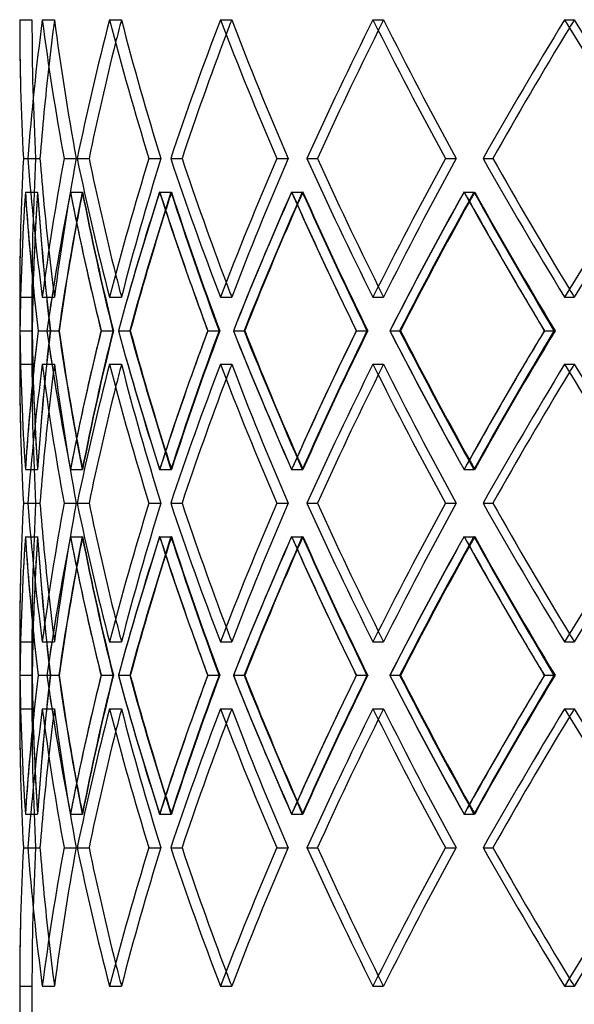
# Model space of a CAD drawing. Header units: millimetres. Extents: x -790 to 790, y -571 to 642.
# Tile 3 of 12: x -538 to -424, y -40 to 161. Entities that reach past the tile are written whole.
import ezdxf

# ---------------------------------------------------------------- set-up
doc = ezdxf.new("R2010")
doc.units = ezdxf.units.MM
doc.layers.add('HIDDEN', color=7, linetype='Continuous')
doc.layers.add('THICK', color=7, linetype='Continuous')

msp = doc.modelspace()

# ---------------------------------------------------------------- linework, layer by layer
at = {"layer": 'HIDDEN'}
for p, q in [((-537.5, 160.64), (-535, 160.64)), ((-532.9, 160.64), (-530.42, 160.64)), ((-532.9, 160.64), (-530.42, 160.64)), ((-519.19, 160.64), (-516.77, 160.64)), ((-519.19, 160.64), (-516.77, 160.64)), ((-496.59, 160.64), (-494.28, 160.64)), ((-496.59, 160.64), (-494.28, 160.64)), ((-465.49, 160.64), (-463.32, 160.64)), ((-465.49, 160.64), (-463.32, 160.64)), ((-426.43, 160.64), (-424.44, 160.64)), ((-426.43, 160.64), (-424.44, 160.64)), ((-536.76, 132.37), (-534.25, 132.37)), ((-536.76, 132.37), (-534.25, 132.37)), ((-535.85, 132.37), (-533.37, 132.37)), ((-528.47, 132.37), (-525.99, 132.37)), ((-528.47, 132.37), (-525.99, 132.37)), ((-525.79, 132.37), (-523.37, 132.37)), ((-511.15, 132.37), (-508.73, 132.37)), ((-511.15, 132.37), (-508.73, 132.37)), ((-506.72, 132.37), (-504.41, 132.37)), ((-485.08, 132.37), (-482.76, 132.37)), ((-485.08, 132.37), (-482.76, 132.37)), ((-478.98, 132.37), (-476.81, 132.37)), ((-450.71, 132.37), (-448.54, 132.37)), ((-450.71, 132.37), (-448.54, 132.37)), ((-443.05, 132.37), (-441.07, 132.37)), ((-536.35, 125.51), (-533.85, 125.51)), ((-536.35, 125.51), (-533.86, 125.51)), ((-527.18, 125.51), (-524.69, 125.51)), ((-527.17, 125.51), (-524.75, 125.51)), ((-508.98, 125.51), (-506.56, 125.51)), ((-508.97, 125.51), (-506.65, 125.51)), ((-482.08, 125.51), (-479.76, 125.51)), ((-482.06, 125.51), (-479.89, 125.51)), ((-446.93, 125.51), (-444.76, 125.51)), ((-446.9, 125.51), (-444.92, 125.51)), ((-537.5, 104.09), (-535, 104.09)), ((-535, 104.09), (-535, 90.38)), ((-532.9, 104.09), (-530.42, 104.09)), ((-532.9, 104.09), (-530.42, 104.09)), ((-519.19, 104.09), (-516.77, 104.09)), ((-519.19, 104.09), (-516.77, 104.09)), ((-496.59, 104.09), (-494.28, 104.09)), ((-496.59, 104.09), (-494.28, 104.09)), ((-465.49, 104.09), (-463.32, 104.09)), ((-465.49, 104.09), (-463.32, 104.09)), ((-426.43, 104.09), (-424.44, 104.09)), ((-426.43, 104.09), (-424.44, 104.09)), ((-537.46, 97.23), (-534.96, 97.23)), ((-533.75, 97.23), (-531.23, 97.23)), ((-533.75, 97.23), (-531.27, 97.23)), ((-531.97, 97.23), (-529.54, 97.23)), ((-520.9, 97.23), (-518.41, 97.23)), ((-520.9, 97.23), (-518.5, 97.23)), ((-517.38, 97.23), (-515.06, 97.23)), ((-499.15, 97.23), (-496.72, 97.23)), ((-499.15, 97.23), (-496.86, 97.23)), ((-493.94, 97.23), (-491.76, 97.23)), ((-468.85, 97.23), (-466.52, 97.23)), ((-468.85, 97.23), (-466.71, 97.23)), ((-462.05, 97.23), (-460.05, 97.23)), ((-430.53, 97.23), (-428.35, 97.23)), ((-430.53, 97.23), (-428.58, 97.23)), ((-537.5, 90.38), (-535, 90.38)), ((-532.9, 90.38), (-530.42, 90.38)), ((-532.9, 90.38), (-530.42, 90.38)), ((-519.19, 90.38), (-516.77, 90.38)), ((-519.19, 90.38), (-516.77, 90.38)), ((-496.59, 90.38), (-494.28, 90.38)), ((-496.59, 90.38), (-494.28, 90.38)), ((-465.49, 90.38), (-463.32, 90.38)), ((-465.49, 90.38), (-463.32, 90.38)), ((-426.43, 90.38), (-424.44, 90.38)), ((-426.43, 90.38), (-424.44, 90.38)), ((-536.35, 68.96), (-533.85, 68.96)), ((-536.35, 68.96), (-533.86, 68.96)), ((-527.18, 68.96), (-524.69, 68.96)), ((-527.17, 68.96), (-524.75, 68.96)), ((-508.98, 68.96), (-506.56, 68.96)), ((-508.97, 68.96), (-506.65, 68.96)), ((-482.08, 68.96), (-479.76, 68.96)), ((-482.06, 68.96), (-479.89, 68.96)), ((-446.93, 68.96), (-444.76, 68.96)), ((-446.9, 68.96), (-444.92, 68.96)), ((-536.76, 62.1), (-534.25, 62.1)), ((-536.76, 62.1), (-534.25, 62.1)), ((-535.85, 62.1), (-533.37, 62.1)), ((-528.47, 62.1), (-525.99, 62.1)), ((-528.47, 62.1), (-525.99, 62.1)), ((-525.79, 62.1), (-523.37, 62.1)), ((-511.15, 62.1), (-508.73, 62.1)), ((-511.15, 62.1), (-508.73, 62.1)), ((-506.72, 62.1), (-504.41, 62.1)), ((-485.08, 62.1), (-482.76, 62.1)), ((-485.08, 62.1), (-482.76, 62.1)), ((-478.98, 62.1), (-476.81, 62.1)), ((-450.71, 62.1), (-448.54, 62.1)), ((-450.71, 62.1), (-448.54, 62.1)), ((-443.05, 62.1), (-441.07, 62.1)), ((-536.35, 55.24), (-533.85, 55.24)), ((-536.35, 55.24), (-533.86, 55.24)), ((-527.18, 55.24), (-524.69, 55.24)), ((-527.17, 55.24), (-524.75, 55.24)), ((-508.98, 55.24), (-506.56, 55.24)), ((-508.97, 55.24), (-506.65, 55.24)), ((-482.08, 55.24), (-479.76, 55.24)), ((-482.06, 55.24), (-479.89, 55.24)), ((-446.93, 55.24), (-444.76, 55.24)), ((-446.9, 55.24), (-444.92, 55.24)), ((-537.5, 33.82), (-535, 33.82)), ((-535, 33.82), (-535, 20.11)), ((-532.9, 33.82), (-530.42, 33.82)), ((-532.9, 33.82), (-530.42, 33.82)), ((-519.19, 33.82), (-516.77, 33.82)), ((-519.19, 33.82), (-516.77, 33.82)), ((-496.59, 33.82), (-494.28, 33.82)), ((-496.59, 33.82), (-494.28, 33.82)), ((-465.49, 33.82), (-463.32, 33.82)), ((-465.49, 33.82), (-463.32, 33.82)), ((-426.43, 33.82), (-424.44, 33.82)), ((-426.43, 33.82), (-424.44, 33.82)), ((-537.46, 26.97), (-534.96, 26.97)), ((-533.75, 26.97), (-531.23, 26.97)), ((-533.75, 26.97), (-531.27, 26.97)), ((-531.97, 26.97), (-529.54, 26.97)), ((-520.9, 26.97), (-518.41, 26.97)), ((-520.9, 26.97), (-518.5, 26.97)), ((-517.38, 26.97), (-515.06, 26.97)), ((-499.15, 26.97), (-496.72, 26.97)), ((-499.15, 26.97), (-496.86, 26.97)), ((-493.94, 26.97), (-491.76, 26.97)), ((-468.85, 26.97), (-466.52, 26.97)), ((-468.85, 26.97), (-466.71, 26.97)), ((-462.05, 26.97), (-460.05, 26.97)), ((-430.53, 26.97), (-428.35, 26.97)), ((-430.53, 26.97), (-428.58, 26.97)), ((-537.5, 20.11), (-535, 20.11)), ((-532.9, 20.11), (-530.42, 20.11)), ((-532.9, 20.11), (-530.42, 20.11)), ((-519.19, 20.11), (-516.77, 20.11)), ((-519.19, 20.11), (-516.77, 20.11)), ((-496.59, 20.11), (-494.28, 20.11)), ((-496.59, 20.11), (-494.28, 20.11)), ((-465.49, 20.11), (-463.32, 20.11)), ((-465.49, 20.11), (-463.32, 20.11)), ((-426.43, 20.11), (-424.44, 20.11)), ((-426.43, 20.11), (-424.44, 20.11)), ((-536.35, -1.31), (-533.85, -1.31)), ((-536.35, -1.31), (-533.86, -1.31)), ((-527.18, -1.31), (-524.69, -1.31)), ((-527.17, -1.31), (-524.75, -1.31)), ((-508.98, -1.31), (-506.56, -1.31)), ((-508.97, -1.31), (-506.65, -1.31)), ((-482.08, -1.31), (-479.76, -1.31)), ((-482.06, -1.31), (-479.89, -1.31)), ((-446.93, -1.31), (-444.76, -1.31)), ((-446.9, -1.31), (-444.92, -1.31)), ((-536.76, -8.17), (-534.25, -8.17)), ((-536.76, -8.17), (-534.25, -8.17)), ((-535.85, -8.17), (-533.37, -8.17)), ((-528.47, -8.17), (-525.99, -8.17)), ((-528.47, -8.17), (-525.99, -8.17)), ((-525.79, -8.17), (-523.37, -8.17)), ((-511.15, -8.17), (-508.73, -8.17)), ((-511.15, -8.17), (-508.73, -8.17)), ((-506.72, -8.17), (-504.41, -8.17)), ((-485.08, -8.17), (-482.76, -8.17)), ((-485.08, -8.17), (-482.76, -8.17)), ((-478.98, -8.17), (-476.81, -8.17)), ((-450.71, -8.17), (-448.54, -8.17)), ((-450.71, -8.17), (-448.54, -8.17)), ((-443.05, -8.17), (-441.07, -8.17)), ((-537.5, -36.44), (-535, -36.44)), ((-535, -36.44), (-535, -43.8)), ((-532.9, -36.44), (-530.42, -36.44)), ((-532.9, -36.44), (-530.42, -36.44)), ((-519.19, -36.44), (-516.77, -36.44)), ((-519.19, -36.44), (-516.77, -36.44)), ((-496.59, -36.44), (-494.28, -36.44)), ((-496.59, -36.44), (-494.28, -36.44)), ((-465.49, -36.44), (-463.32, -36.44)), ((-465.49, -36.44), (-463.32, -36.44)), ((-426.43, -36.44), (-424.44, -36.44)), ((-426.43, -36.44), (-424.44, -36.44))]:
    msp.add_line(p, q, dxfattribs=at)
for centre, major_axis, ratio, start_param, end_param in [((0, 160.64), (404.11, 404.11), 0.876976, 2.290745, 2.343379), ((0, 160.64), (0, -535), 1, -1.570796, -1.517916), ((0, 160.64), (0, 535), 1, 1.570796, 1.623677), ((0, 160.64), (-402.23, -402.23), 0.876976, -0.850848, -0.833097), ((0, 160.64), (-402.23, 402.23), 0.876976, 0.850848, 0.903729), ((0, 160.64), (402.23, -402.23), 0.876976, -2.290745, -2.237864), ((0, 160.64), (426.43, 426.43), 0.767327, 2.225295, 2.277929), ((0, 160.64), (-424.44, -424.44), 0.767327, -0.916298, -0.907578), ((0, 160.64), (-424.44, 424.44), 0.767327, 0.916298, 0.969179), ((0, 160.64), (424.44, -424.44), 0.767327, -2.225295, -2.172414), ((0, 160.64), (446.91, 446.91), 0.668179, 2.159845, 2.212479), ((0, 160.64), (-444.84, -444.84), 0.668179, -0.981748, -0.976107), ((0, 160.64), (-444.84, 444.84), 0.668179, 0.981748, 1.034628), ((0, 160.64), (444.84, -444.84), 0.668179, -2.159845, -2.106964), ((0, 160.64), (465.49, 465.49), 0.57735, 2.094395, 2.14703), ((0, 160.64), (-463.32, -463.32), 0.57735, -1.047198, -1.043151), ((0, 160.64), (-463.32, 463.32), 0.57735, 1.047198, 1.100078), ((0, 160.64), (463.32, -463.32), 0.57735, -2.094395, -2.041514), ((0, 160.64), (482.07, 482.07), 0.493145, 2.028945, 2.08158), ((0, 160.64), (-479.83, -479.83), 0.493145, -1.112647, -1.109602), ((0, 160.64), (-479.83, 479.83), 0.493145, 1.112647, 1.165528), ((0, 160.64), (479.83, -479.83), 0.493145, -2.028945, -1.976065), ((0, 104.09), (404.11, -404.11), 0.876976, -2.343379, -2.290745), ((0, 104.09), (0, 535), 1, 1.517916, 1.570796), ((0, 104.09), (0, -535), 1, -1.623677, -1.570796), ((0, 104.09), (-402.23, -402.23), 0.876976, -0.903729, -0.850848), ((0, 104.09), (402.23, 402.23), 0.876976, 2.237864, 2.290745), ((0, 104.09), (426.43, -426.43), 0.767327, -2.277929, -2.225295), ((0, 104.09), (-424.44, -424.44), 0.767327, -0.969179, -0.916298), ((0, 104.09), (424.44, 424.44), 0.767327, 2.172414, 2.225295), ((0, 104.09), (446.91, -446.91), 0.668179, -2.212479, -2.159845), ((0, 104.09), (-444.84, -444.84), 0.668179, -1.034628, -0.981748), ((0, 104.09), (444.84, 444.84), 0.668179, 2.106964, 2.159845), ((0, 104.09), (465.49, -465.49), 0.57735, -2.14703, -2.094395), ((0, 104.09), (-463.32, -463.32), 0.57735, -1.100078, -1.047198), ((0, 104.09), (463.32, 463.32), 0.57735, 2.041514, 2.094395), ((0, 104.09), (482.07, -482.07), 0.493145, -2.08158, -2.028945), ((0, 104.09), (-479.83, -479.83), 0.493145, -1.165528, -1.112647), ((0, 104.09), (479.83, 479.83), 0.493145, 1.976065, 2.028945), ((0, 160.64), (404.11, 404.11), 0.876976, 2.356156, 2.408995), ((0, 90.38), (404.11, -404.11), 0.876976, -2.356156, -2.320613), ((0, 160.64), (402.23, 402.23), 0.876976, 2.356462, 2.40955), ((0, 90.38), (0, -535), 1, -1.636513, -1.600809), ((0, 90.38), (402.23, -402.23), 0.876976, -2.356462, -2.303559), ((0, 160.64), (0, 535), 1, 1.636513, 1.689601), ((0, 160.64), (426.43, 426.43), 0.767327, 2.290706, 2.343545), ((0, 160.64), (424.44, 424.44), 0.767327, 2.291012, 2.3441), ((0, 90.38), (426.43, -426.43), 0.767327, -2.290706, -2.256303), ((0, 90.38), (-402.23, -402.23), 0.876976, -0.916565, -0.904676), ((0, 90.38), (424.44, -424.44), 0.767327, -2.291012, -2.238109), ((0, 160.64), (-402.23, 402.23), 0.876976, 0.916565, 0.969653), ((0, 160.64), (446.91, 446.91), 0.668179, 2.225256, 2.278095), ((0, 160.64), (444.84, 444.84), 0.668179, 2.225562, 2.27865), ((0, 90.38), (446.91, -446.91), 0.668179, -2.225256, -2.190853), ((0, 90.38), (-424.44, -424.44), 0.767327, -0.982015, -0.974983), ((0, 90.38), (444.84, -444.84), 0.668179, -2.225562, -2.172659), ((0, 160.64), (-424.44, 424.44), 0.767327, 0.982015, 1.035103), ((0, 160.64), (465.49, 465.49), 0.57735, 2.159806, 2.212645), ((0, 160.64), (463.32, 463.32), 0.57735, 2.160112, 2.2132), ((0, 90.38), (465.49, -465.49), 0.57735, -2.159806, -2.125403), ((0, 90.38), (-444.84, -444.84), 0.668179, -1.047465, -1.042576), ((0, 90.38), (463.32, -463.32), 0.57735, -2.160112, -2.107209), ((0, 160.64), (-444.84, 444.84), 0.668179, 1.047465, 1.100553), ((0, 160.64), (482.07, 482.07), 0.493145, 2.094356, 2.147195), ((0, 160.64), (479.83, 479.83), 0.493145, 2.094662, 2.14775), ((0, 90.38), (482.07, -482.07), 0.493145, -2.094356, -2.059953), ((0, 90.38), (-463.32, -463.32), 0.57735, -1.112915, -1.109266), ((0, 90.38), (479.83, -479.83), 0.493145, -2.094662, -2.041759), ((0, 160.64), (-463.32, 463.32), 0.57735, 1.112915, 1.166003), ((0, 104.09), (-402.23, 402.23), 0.876976, 0.833097, 0.850848), ((0, 104.09), (-424.44, 424.44), 0.767327, 0.907578, 0.916298), ((0, 104.09), (-444.84, 444.84), 0.668179, 0.976107, 0.981748), ((0, 104.09), (-463.32, 463.32), 0.57735, 1.043151, 1.047198), ((0, 104.09), (-479.83, 479.83), 0.493145, 1.109602, 1.112647), ((0, 33.82), (404.11, -404.11), 0.876976, -2.408995, -2.356156), ((0, 33.82), (402.23, -402.23), 0.876976, -2.40955, -2.356462), ((0, 104.09), (402.23, 402.23), 0.876976, 2.303559, 2.356462), ((0, 33.82), (0, -535), 1, -1.689601, -1.636513), ((0, 33.82), (426.43, -426.43), 0.767327, -2.343545, -2.290706), ((0, 33.82), (424.44, -424.44), 0.767327, -2.3441, -2.291012), ((0, 104.09), (424.44, 424.44), 0.767327, 2.238109, 2.291012), ((0, 33.82), (-402.23, -402.23), 0.876976, -0.969653, -0.916565), ((0, 33.82), (446.91, -446.91), 0.668179, -2.278095, -2.225256), ((0, 33.82), (444.84, -444.84), 0.668179, -2.27865, -2.225562), ((0, 104.09), (444.84, 444.84), 0.668179, 2.172659, 2.225562), ((0, 33.82), (-424.44, -424.44), 0.767327, -1.035103, -0.982015), ((0, 33.82), (465.49, -465.49), 0.57735, -2.212645, -2.159806), ((0, 33.82), (463.32, -463.32), 0.57735, -2.2132, -2.160112), ((0, 104.09), (463.32, 463.32), 0.57735, 2.107209, 2.160112), ((0, 33.82), (-444.84, -444.84), 0.668179, -1.100553, -1.047465), ((0, 33.82), (482.07, -482.07), 0.493145, -2.147195, -2.094356), ((0, 33.82), (479.83, -479.83), 0.493145, -2.14775, -2.094662), ((0, 104.09), (479.83, 479.83), 0.493145, 2.041759, 2.094662), ((0, 33.82), (-463.32, -463.32), 0.57735, -1.166003, -1.112915), ((0, 90.38), (404.11, 404.11), 0.876976, 2.290745, 2.343379), ((0, 90.38), (0, -535), 1, -1.570796, -1.517916), ((0, 90.38), (0, 535), 1, 1.570796, 1.623677), ((0, 90.38), (-402.23, -402.23), 0.876976, -0.850848, -0.833097), ((0, 90.38), (-402.23, 402.23), 0.876976, 0.850848, 0.903729), ((0, 90.38), (402.23, -402.23), 0.876976, -2.290745, -2.237864), ((0, 90.38), (426.43, 426.43), 0.767327, 2.225295, 2.277929), ((0, 90.38), (-424.44, -424.44), 0.767327, -0.916298, -0.907578), ((0, 90.38), (-424.44, 424.44), 0.767327, 0.916298, 0.969179), ((0, 90.38), (424.44, -424.44), 0.767327, -2.225295, -2.172414), ((0, 90.38), (446.91, 446.91), 0.668179, 2.159845, 2.212479), ((0, 90.38), (-444.84, -444.84), 0.668179, -0.981748, -0.976107), ((0, 90.38), (-444.84, 444.84), 0.668179, 0.981748, 1.034628), ((0, 90.38), (444.84, -444.84), 0.668179, -2.159845, -2.106964), ((0, 90.38), (465.49, 465.49), 0.57735, 2.094395, 2.14703), ((0, 90.38), (-463.32, -463.32), 0.57735, -1.047198, -1.043151), ((0, 90.38), (-463.32, 463.32), 0.57735, 1.047198, 1.100078), ((0, 90.38), (463.32, -463.32), 0.57735, -2.094395, -2.041514), ((0, 90.38), (482.07, 482.07), 0.493145, 2.028945, 2.08158), ((0, 90.38), (-479.83, -479.83), 0.493145, -1.112647, -1.109602), ((0, 90.38), (-479.83, 479.83), 0.493145, 1.112647, 1.165528), ((0, 90.38), (479.83, -479.83), 0.493145, -2.028945, -1.976065), ((0, 104.09), (404.11, 404.11), 0.876976, 2.320613, 2.356156), ((0, 104.09), (0, 535), 1, 1.600809, 1.636513), ((0, 104.09), (426.43, 426.43), 0.767327, 2.256303, 2.290706), ((0, 104.09), (446.91, 446.91), 0.668179, 2.190853, 2.225256), ((0, 104.09), (465.49, 465.49), 0.57735, 2.125403, 2.159806), ((0, 104.09), (482.07, 482.07), 0.493145, 2.059953, 2.094356), ((0, 104.09), (-402.23, 402.23), 0.876976, 0.904676, 0.916565), ((0, 104.09), (-424.44, 424.44), 0.767327, 0.974983, 0.982015), ((0, 104.09), (-444.84, 444.84), 0.668179, 1.042576, 1.047465), ((0, 104.09), (-463.32, 463.32), 0.57735, 1.109266, 1.112915), ((0, 33.82), (404.11, -404.11), 0.876976, -2.343379, -2.290745), ((0, 33.82), (0, 535), 1, 1.517916, 1.570796), ((0, 33.82), (0, -535), 1, -1.623677, -1.570796), ((0, 33.82), (-402.23, -402.23), 0.876976, -0.903729, -0.850848), ((0, 33.82), (402.23, 402.23), 0.876976, 2.237864, 2.290745), ((0, 33.82), (426.43, -426.43), 0.767327, -2.277929, -2.225295), ((0, 33.82), (-424.44, -424.44), 0.767327, -0.969179, -0.916298), ((0, 33.82), (424.44, 424.44), 0.767327, 2.172414, 2.225295), ((0, 33.82), (446.91, -446.91), 0.668179, -2.212479, -2.159845), ((0, 33.82), (-444.84, -444.84), 0.668179, -1.034628, -0.981748), ((0, 33.82), (444.84, 444.84), 0.668179, 2.106964, 2.159845), ((0, 33.82), (465.49, -465.49), 0.57735, -2.14703, -2.094395), ((0, 33.82), (-463.32, -463.32), 0.57735, -1.100078, -1.047198), ((0, 33.82), (463.32, 463.32), 0.57735, 2.041514, 2.094395), ((0, 33.82), (482.07, -482.07), 0.493145, -2.08158, -2.028945), ((0, 33.82), (-479.83, -479.83), 0.493145, -1.165528, -1.112647), ((0, 33.82), (479.83, 479.83), 0.493145, 1.976065, 2.028945), ((0, 90.38), (404.11, 404.11), 0.876976, 2.356156, 2.408995), ((0, 20.11), (404.11, -404.11), 0.876976, -2.356156, -2.320613), ((0, 90.38), (402.23, 402.23), 0.876976, 2.356462, 2.40955), ((0, 20.11), (0, -535), 1, -1.636513, -1.600809), ((0, 20.11), (402.23, -402.23), 0.876976, -2.356462, -2.303559), ((0, 90.38), (0, 535), 1, 1.636513, 1.689601), ((0, 90.38), (426.43, 426.43), 0.767327, 2.290706, 2.343545), ((0, 90.38), (424.44, 424.44), 0.767327, 2.291012, 2.3441), ((0, 20.11), (426.43, -426.43), 0.767327, -2.290706, -2.256303), ((0, 20.11), (-402.23, -402.23), 0.876976, -0.916565, -0.904676), ((0, 20.11), (424.44, -424.44), 0.767327, -2.291012, -2.238109), ((0, 90.38), (-402.23, 402.23), 0.876976, 0.916565, 0.969653), ((0, 90.38), (446.91, 446.91), 0.668179, 2.225256, 2.278095), ((0, 90.38), (444.84, 444.84), 0.668179, 2.225562, 2.27865), ((0, 20.11), (446.91, -446.91), 0.668179, -2.225256, -2.190853), ((0, 20.11), (-424.44, -424.44), 0.767327, -0.982015, -0.974983), ((0, 20.11), (444.84, -444.84), 0.668179, -2.225562, -2.172659), ((0, 90.38), (-424.44, 424.44), 0.767327, 0.982015, 1.035103), ((0, 90.38), (465.49, 465.49), 0.57735, 2.159806, 2.212645), ((0, 90.38), (463.32, 463.32), 0.57735, 2.160112, 2.2132), ((0, 20.11), (465.49, -465.49), 0.57735, -2.159806, -2.125403), ((0, 20.11), (-444.84, -444.84), 0.668179, -1.047465, -1.042576), ((0, 20.11), (463.32, -463.32), 0.57735, -2.160112, -2.107209), ((0, 90.38), (-444.84, 444.84), 0.668179, 1.047465, 1.100553), ((0, 90.38), (482.07, 482.07), 0.493145, 2.094356, 2.147195), ((0, 90.38), (479.83, 479.83), 0.493145, 2.094662, 2.14775), ((0, 20.11), (482.07, -482.07), 0.493145, -2.094356, -2.059953), ((0, 20.11), (-463.32, -463.32), 0.57735, -1.112915, -1.109266), ((0, 20.11), (479.83, -479.83), 0.493145, -2.094662, -2.041759), ((0, 90.38), (-463.32, 463.32), 0.57735, 1.112915, 1.166003), ((0, 33.82), (-402.23, 402.23), 0.876976, 0.833097, 0.850848), ((0, 33.82), (-424.44, 424.44), 0.767327, 0.907578, 0.916298), ((0, 33.82), (-444.84, 444.84), 0.668179, 0.976107, 0.981748), ((0, 33.82), (-463.32, 463.32), 0.57735, 1.043151, 1.047198), ((0, 33.82), (-479.83, 479.83), 0.493145, 1.109602, 1.112647), ((0, -36.44), (404.11, -404.11), 0.876976, -2.408995, -2.356156), ((0, -36.44), (402.23, -402.23), 0.876976, -2.40955, -2.356462), ((0, 33.82), (402.23, 402.23), 0.876976, 2.303559, 2.356462), ((0, -36.44), (0, -535), 1, -1.689601, -1.636513), ((0, -36.44), (426.43, -426.43), 0.767327, -2.343545, -2.290706), ((0, -36.44), (424.44, -424.44), 0.767327, -2.3441, -2.291012), ((0, 33.82), (424.44, 424.44), 0.767327, 2.238109, 2.291012), ((0, -36.44), (-402.23, -402.23), 0.876976, -0.969653, -0.916565), ((0, -36.44), (446.91, -446.91), 0.668179, -2.278095, -2.225256), ((0, -36.44), (444.84, -444.84), 0.668179, -2.27865, -2.225562), ((0, 33.82), (444.84, 444.84), 0.668179, 2.172659, 2.225562), ((0, -36.44), (-424.44, -424.44), 0.767327, -1.035103, -0.982015), ((0, -36.44), (465.49, -465.49), 0.57735, -2.212645, -2.159806), ((0, -36.44), (463.32, -463.32), 0.57735, -2.2132, -2.160112), ((0, 33.82), (463.32, 463.32), 0.57735, 2.107209, 2.160112), ((0, -36.44), (-444.84, -444.84), 0.668179, -1.100553, -1.047465), ((0, -36.44), (482.07, -482.07), 0.493145, -2.147195, -2.094356), ((0, -36.44), (479.83, -479.83), 0.493145, -2.14775, -2.094662), ((0, 33.82), (479.83, 479.83), 0.493145, 2.041759, 2.094662), ((0, -36.44), (-463.32, -463.32), 0.57735, -1.166003, -1.112915), ((0, 20.11), (404.11, 404.11), 0.876976, 2.290745, 2.343379), ((0, 20.11), (0, -535), 1, -1.570796, -1.517916), ((0, 20.11), (0, 535), 1, 1.570796, 1.623677), ((0, 20.11), (-402.23, -402.23), 0.876976, -0.850848, -0.833097), ((0, 20.11), (-402.23, 402.23), 0.876976, 0.850848, 0.903729), ((0, 20.11), (402.23, -402.23), 0.876976, -2.290745, -2.237864), ((0, 20.11), (426.43, 426.43), 0.767327, 2.225295, 2.277929), ((0, 20.11), (-424.44, -424.44), 0.767327, -0.916298, -0.907578), ((0, 20.11), (-424.44, 424.44), 0.767327, 0.916298, 0.969179), ((0, 20.11), (424.44, -424.44), 0.767327, -2.225295, -2.172414), ((0, 20.11), (446.91, 446.91), 0.668179, 2.159845, 2.212479), ((0, 20.11), (-444.84, -444.84), 0.668179, -0.981748, -0.976107), ((0, 20.11), (-444.84, 444.84), 0.668179, 0.981748, 1.034628), ((0, 20.11), (444.84, -444.84), 0.668179, -2.159845, -2.106964), ((0, 20.11), (465.49, 465.49), 0.57735, 2.094395, 2.14703), ((0, 20.11), (-463.32, -463.32), 0.57735, -1.047198, -1.043151), ((0, 20.11), (-463.32, 463.32), 0.57735, 1.047198, 1.100078), ((0, 20.11), (463.32, -463.32), 0.57735, -2.094395, -2.041514), ((0, 20.11), (482.07, 482.07), 0.493145, 2.028945, 2.08158), ((0, 20.11), (-479.83, -479.83), 0.493145, -1.112647, -1.109602), ((0, 20.11), (-479.83, 479.83), 0.493145, 1.112647, 1.165528), ((0, 20.11), (479.83, -479.83), 0.493145, -2.028945, -1.976065), ((0, 33.82), (404.11, 404.11), 0.876976, 2.320613, 2.356156), ((0, 33.82), (0, 535), 1, 1.600809, 1.636513), ((0, 33.82), (426.43, 426.43), 0.767327, 2.256303, 2.290706), ((0, 33.82), (446.91, 446.91), 0.668179, 2.190853, 2.225256), ((0, 33.82), (465.49, 465.49), 0.57735, 2.125403, 2.159806), ((0, 33.82), (482.07, 482.07), 0.493145, 2.059953, 2.094356), ((0, 33.82), (-402.23, 402.23), 0.876976, 0.904676, 0.916565), ((0, 33.82), (-424.44, 424.44), 0.767327, 0.974983, 0.982015), ((0, 33.82), (-444.84, 444.84), 0.668179, 1.042576, 1.047465), ((0, 33.82), (-463.32, 463.32), 0.57735, 1.109266, 1.112915), ((0, -36.44), (404.11, -404.11), 0.876976, -2.343379, -2.290745), ((0, -36.44), (0, 535), 1, 1.517916, 1.570796), ((0, -36.44), (0, -535), 1, -1.623677, -1.570796), ((0, -36.44), (-402.23, -402.23), 0.876976, -0.903729, -0.850848), ((0, -36.44), (402.23, 402.23), 0.876976, 2.237864, 2.290745), ((0, -36.44), (426.43, -426.43), 0.767327, -2.277929, -2.225295), ((0, -36.44), (-424.44, -424.44), 0.767327, -0.969179, -0.916298), ((0, -36.44), (424.44, 424.44), 0.767327, 2.172414, 2.225295), ((0, -36.44), (446.91, -446.91), 0.668179, -2.212479, -2.159845), ((0, -36.44), (-444.84, -444.84), 0.668179, -1.034628, -0.981748), ((0, -36.44), (444.84, 444.84), 0.668179, 2.106964, 2.159845), ((0, -36.44), (465.49, -465.49), 0.57735, -2.14703, -2.094395), ((0, -36.44), (-463.32, -463.32), 0.57735, -1.100078, -1.047198), ((0, -36.44), (463.32, 463.32), 0.57735, 2.041514, 2.094395), ((0, -36.44), (482.07, -482.07), 0.493145, -2.08158, -2.028945), ((0, -36.44), (-479.83, -479.83), 0.493145, -1.165528, -1.112647), ((0, -36.44), (479.83, 479.83), 0.493145, 1.976065, 2.028945), ((0, -36.44), (-402.23, 402.23), 0.876976, 0.833097, 0.850848), ((0, -36.44), (-424.44, 424.44), 0.767327, 0.907578, 0.916298), ((0, -36.44), (-444.84, 444.84), 0.668179, 0.976107, 0.981748), ((0, -36.44), (-463.32, 463.32), 0.57735, 1.043151, 1.047198), ((0, -36.44), (-479.83, 479.83), 0.493145, 1.109602, 1.112647)]:
    msp.add_ellipse(centre, major_axis=major_axis, ratio=ratio, start_param=start_param, end_param=end_param, dxfattribs=at)
at = {"layer": 'THICK'}
for p, q in [((-535.85, 132.37), (-533.37, 132.37)), ((-525.79, 132.37), (-523.37, 132.37)), ((-506.72, 132.37), (-504.41, 132.37)), ((-478.98, 132.37), (-476.81, 132.37)), ((-443.05, 132.37), (-441.07, 132.37)), ((-537.5, 104.09), (-537.5, 90.38)), ((-537.46, 97.23), (-534.96, 97.23)), ((-531.96, 97.23), (-529.48, 97.23)), ((-520.92, 97.23), (-520.9, 97.23)), ((-517.37, 97.23), (-514.95, 97.23)), ((-499.17, 97.23), (-499.15, 97.23)), ((-493.92, 97.23), (-491.61, 97.23)), ((-468.88, 97.23), (-468.85, 97.23)), ((-462.02, 97.23), (-459.86, 97.23)), ((-430.57, 97.23), (-430.53, 97.23)), ((-535.85, 62.1), (-533.37, 62.1)), ((-525.79, 62.1), (-523.37, 62.1)), ((-506.72, 62.1), (-504.41, 62.1)), ((-478.98, 62.1), (-476.81, 62.1)), ((-443.05, 62.1), (-441.07, 62.1)), ((-537.5, 33.82), (-537.5, 20.11)), ((-537.46, 26.97), (-534.96, 26.97)), ((-531.96, 26.97), (-529.48, 26.97)), ((-520.92, 26.97), (-520.9, 26.97)), ((-517.37, 26.97), (-514.95, 26.97)), ((-499.17, 26.97), (-499.15, 26.97)), ((-493.92, 26.97), (-491.61, 26.97)), ((-468.88, 26.97), (-468.85, 26.97)), ((-462.02, 26.97), (-459.86, 26.97)), ((-430.57, 26.97), (-430.53, 26.97)), ((-535.85, -8.17), (-533.37, -8.17)), ((-525.79, -8.17), (-523.37, -8.17)), ((-506.72, -8.17), (-504.41, -8.17)), ((-478.98, -8.17), (-476.81, -8.17)), ((-443.05, -8.17), (-441.07, -8.17)), ((-537.5, -36.44), (-537.5, -48.8))]:
    msp.add_line(p, q, dxfattribs=at)
for centre, major_axis, ratio, start_param, end_param in [((0, 160.64), (0, -537.5), 1, -1.570796, -1.544479), ((0, 160.64), (0, 537.5), 1, 1.570796, 1.623431), ((0, 160.64), (-404.11, -404.11), 0.876976, -0.850848, -0.798213), ((0, 160.64), (-404.11, 404.11), 0.876976, 0.850848, 0.903483), ((0, 160.64), (-426.43, -426.43), 0.767327, -0.916298, -0.863663), ((0, 160.64), (-426.43, 426.43), 0.767327, 0.916298, 0.968932), ((0, 160.64), (-446.91, -446.91), 0.668179, -0.981748, -0.929113), ((0, 160.64), (-446.91, 446.91), 0.668179, 0.981748, 1.034382), ((0, 160.64), (-465.49, -465.49), 0.57735, -1.047198, -0.994563), ((0, 160.64), (-465.49, 465.49), 0.57735, 1.047198, 1.099832), ((0, 160.64), (-482.07, -482.07), 0.493145, -1.112647, -1.060013), ((0, 160.64), (-482.07, 482.07), 0.493145, 1.112647, 1.165282), ((0, 160.64), (-479.83, -479.83), 0.493145, -1.109602, -1.059767), ((0, 160.64), (-444.84, -444.84), 0.668179, -0.976107, -0.928867), ((0, 160.64), (-463.32, -463.32), 0.57735, -1.043151, -0.994317), ((0, 160.64), (-424.44, -424.44), 0.767327, -0.907578, -0.863417), ((0, 160.64), (-402.23, -402.23), 0.876976, -0.833097, -0.797967), ((0, 104.09), (0, -537.5), 1, -1.623431, -1.570796), ((0, 104.09), (-404.11, 404.11), 0.876976, 0.798213, 0.850848), ((0, 104.09), (-402.23, 402.23), 0.876976, 0.797967, 0.833097), ((0, 104.09), (-404.11, -404.11), 0.876976, -0.903483, -0.850848), ((0, 104.09), (-426.43, 426.43), 0.767327, 0.863663, 0.916298), ((0, 104.09), (-424.44, 424.44), 0.767327, 0.863417, 0.907578), ((0, 104.09), (-426.43, -426.43), 0.767327, -0.968932, -0.916298), ((0, 104.09), (-446.91, 446.91), 0.668179, 0.929113, 0.981748), ((0, 104.09), (-444.84, 444.84), 0.668179, 0.928867, 0.976107), ((0, 104.09), (-446.91, -446.91), 0.668179, -1.034382, -0.981748), ((0, 104.09), (-465.49, 465.49), 0.57735, 0.994563, 1.047198), ((0, 104.09), (-463.32, 463.32), 0.57735, 0.994317, 1.043151), ((0, 104.09), (-465.49, -465.49), 0.57735, -1.099832, -1.047198), ((0, 104.09), (-482.07, 482.07), 0.493145, 1.060013, 1.112647), ((0, 104.09), (-479.83, 479.83), 0.493145, 1.059767, 1.109602), ((0, 104.09), (-482.07, -482.07), 0.493145, -1.165282, -1.112647), ((0, 90.38), (0, -537.5), 1, -1.636207, -1.583551), ((0, 160.64), (0, 537.5), 1, 1.636207, 1.689046), ((0, 90.38), (-404.11, -404.11), 0.876976, -0.916259, -0.863602), ((0, 160.64), (-404.11, 404.11), 0.876976, 0.916259, 0.969098), ((0, 90.38), (-426.43, -426.43), 0.767327, -0.981709, -0.929052), ((0, 160.64), (-426.43, 426.43), 0.767327, 0.981709, 1.034548), ((0, 90.38), (-446.91, -446.91), 0.668179, -1.047159, -0.994502), ((0, 160.64), (-446.91, 446.91), 0.668179, 1.047159, 1.099998), ((0, 90.38), (-465.49, -465.49), 0.57735, -1.112609, -1.059952), ((0, 160.64), (-465.49, 465.49), 0.57735, 1.112609, 1.165448), ((0, 90.38), (-444.84, -444.84), 0.668179, -1.042576, -0.994562), ((0, 90.38), (-463.32, -463.32), 0.57735, -1.109266, -1.060012), ((0, 90.38), (-424.44, -424.44), 0.767327, -0.974983, -0.929112), ((0, 90.38), (-402.23, -402.23), 0.876976, -0.904676, -0.863662), ((0, 104.09), (0, 537.5), 1, 1.544479, 1.570796), ((0, 90.38), (0, -535), 1, -1.600809, -1.58361), ((0, 90.38), (404.11, -404.11), 0.876976, -2.320613, -2.303499), ((0, 90.38), (426.43, -426.43), 0.767327, -2.256303, -2.238049), ((0, 90.38), (446.91, -446.91), 0.668179, -2.190853, -2.172599), ((0, 90.38), (465.49, -465.49), 0.57735, -2.125403, -2.10715), ((0, 90.38), (482.07, -482.07), 0.493145, -2.059953, -2.0417), ((0, 104.09), (0, 537.5), 1, 1.583551, 1.636207), ((0, 33.82), (0, -537.5), 1, -1.689046, -1.636207), ((0, 104.09), (0, 535), 1, 1.58361, 1.600809), ((0, 104.09), (404.11, 404.11), 0.876976, 2.303499, 2.320613), ((0, 104.09), (-404.11, 404.11), 0.876976, 0.863602, 0.916259), ((0, 104.09), (-402.23, 402.23), 0.876976, 0.863662, 0.904676), ((0, 33.82), (-404.11, -404.11), 0.876976, -0.969098, -0.916259), ((0, 104.09), (426.43, 426.43), 0.767327, 2.238049, 2.256303), ((0, 104.09), (-426.43, 426.43), 0.767327, 0.929052, 0.981709), ((0, 104.09), (-424.44, 424.44), 0.767327, 0.929112, 0.974983), ((0, 33.82), (-426.43, -426.43), 0.767327, -1.034548, -0.981709), ((0, 104.09), (446.91, 446.91), 0.668179, 2.172599, 2.190853), ((0, 104.09), (-446.91, 446.91), 0.668179, 0.994502, 1.047159), ((0, 104.09), (-444.84, 444.84), 0.668179, 0.994562, 1.042576), ((0, 33.82), (-446.91, -446.91), 0.668179, -1.099998, -1.047159), ((0, 104.09), (465.49, 465.49), 0.57735, 2.10715, 2.125403), ((0, 104.09), (-465.49, 465.49), 0.57735, 1.059952, 1.112609), ((0, 104.09), (-463.32, 463.32), 0.57735, 1.060012, 1.109266), ((0, 33.82), (-465.49, -465.49), 0.57735, -1.165448, -1.112609), ((0, 104.09), (482.07, 482.07), 0.493145, 2.0417, 2.059953), ((0, 90.38), (0, -537.5), 1, -1.570796, -1.544479), ((0, 90.38), (0, 537.5), 1, 1.570796, 1.623431), ((0, 90.38), (-404.11, -404.11), 0.876976, -0.850848, -0.798213), ((0, 90.38), (-404.11, 404.11), 0.876976, 0.850848, 0.903483), ((0, 90.38), (-426.43, -426.43), 0.767327, -0.916298, -0.863663), ((0, 90.38), (-426.43, 426.43), 0.767327, 0.916298, 0.968932), ((0, 90.38), (-446.91, -446.91), 0.668179, -0.981748, -0.929113), ((0, 90.38), (-446.91, 446.91), 0.668179, 0.981748, 1.034382), ((0, 90.38), (-465.49, -465.49), 0.57735, -1.047198, -0.994563), ((0, 90.38), (-465.49, 465.49), 0.57735, 1.047198, 1.099832), ((0, 90.38), (-482.07, -482.07), 0.493145, -1.112647, -1.060013), ((0, 90.38), (-482.07, 482.07), 0.493145, 1.112647, 1.165282), ((0, 90.38), (-479.83, -479.83), 0.493145, -1.109602, -1.059767), ((0, 90.38), (-444.84, -444.84), 0.668179, -0.976107, -0.928867), ((0, 90.38), (-463.32, -463.32), 0.57735, -1.043151, -0.994317), ((0, 90.38), (-424.44, -424.44), 0.767327, -0.907578, -0.863417), ((0, 90.38), (-402.23, -402.23), 0.876976, -0.833097, -0.797967), ((0, 33.82), (0, -537.5), 1, -1.623431, -1.570796), ((0, 33.82), (-404.11, 404.11), 0.876976, 0.798213, 0.850848), ((0, 33.82), (-402.23, 402.23), 0.876976, 0.797967, 0.833097), ((0, 33.82), (-404.11, -404.11), 0.876976, -0.903483, -0.850848), ((0, 33.82), (-426.43, 426.43), 0.767327, 0.863663, 0.916298), ((0, 33.82), (-424.44, 424.44), 0.767327, 0.863417, 0.907578), ((0, 33.82), (-426.43, -426.43), 0.767327, -0.968932, -0.916298), ((0, 33.82), (-446.91, 446.91), 0.668179, 0.929113, 0.981748), ((0, 33.82), (-444.84, 444.84), 0.668179, 0.928867, 0.976107), ((0, 33.82), (-446.91, -446.91), 0.668179, -1.034382, -0.981748), ((0, 33.82), (-465.49, 465.49), 0.57735, 0.994563, 1.047198), ((0, 33.82), (-463.32, 463.32), 0.57735, 0.994317, 1.043151), ((0, 33.82), (-465.49, -465.49), 0.57735, -1.099832, -1.047198), ((0, 33.82), (-482.07, 482.07), 0.493145, 1.060013, 1.112647), ((0, 33.82), (-479.83, 479.83), 0.493145, 1.059767, 1.109602), ((0, 33.82), (-482.07, -482.07), 0.493145, -1.165282, -1.112647), ((0, 20.11), (0, -537.5), 1, -1.636207, -1.583551), ((0, 90.38), (0, 537.5), 1, 1.636207, 1.689046), ((0, 20.11), (-404.11, -404.11), 0.876976, -0.916259, -0.863602), ((0, 90.38), (-404.11, 404.11), 0.876976, 0.916259, 0.969098), ((0, 20.11), (-426.43, -426.43), 0.767327, -0.981709, -0.929052), ((0, 90.38), (-426.43, 426.43), 0.767327, 0.981709, 1.034548), ((0, 20.11), (-446.91, -446.91), 0.668179, -1.047159, -0.994502), ((0, 90.38), (-446.91, 446.91), 0.668179, 1.047159, 1.099998), ((0, 20.11), (-465.49, -465.49), 0.57735, -1.112609, -1.059952), ((0, 90.38), (-465.49, 465.49), 0.57735, 1.112609, 1.165448), ((0, 20.11), (-444.84, -444.84), 0.668179, -1.042576, -0.994562), ((0, 20.11), (-463.32, -463.32), 0.57735, -1.109266, -1.060012), ((0, 20.11), (-424.44, -424.44), 0.767327, -0.974983, -0.929112), ((0, 20.11), (-402.23, -402.23), 0.876976, -0.904676, -0.863662), ((0, 33.82), (0, 537.5), 1, 1.544479, 1.570796), ((0, 20.11), (0, -535), 1, -1.600809, -1.58361), ((0, 20.11), (404.11, -404.11), 0.876976, -2.320613, -2.303499), ((0, 20.11), (426.43, -426.43), 0.767327, -2.256303, -2.238049), ((0, 20.11), (446.91, -446.91), 0.668179, -2.190853, -2.172599), ((0, 20.11), (465.49, -465.49), 0.57735, -2.125403, -2.10715), ((0, 20.11), (482.07, -482.07), 0.493145, -2.059953, -2.0417), ((0, 33.82), (0, 537.5), 1, 1.583551, 1.636207), ((0, -36.44), (0, -537.5), 1, -1.689046, -1.636207), ((0, 33.82), (0, 535), 1, 1.58361, 1.600809), ((0, 33.82), (404.11, 404.11), 0.876976, 2.303499, 2.320613), ((0, 33.82), (-404.11, 404.11), 0.876976, 0.863602, 0.916259), ((0, 33.82), (-402.23, 402.23), 0.876976, 0.863662, 0.904676), ((0, -36.44), (-404.11, -404.11), 0.876976, -0.969098, -0.916259), ((0, 33.82), (426.43, 426.43), 0.767327, 2.238049, 2.256303), ((0, 33.82), (-426.43, 426.43), 0.767327, 0.929052, 0.981709), ((0, 33.82), (-424.44, 424.44), 0.767327, 0.929112, 0.974983), ((0, -36.44), (-426.43, -426.43), 0.767327, -1.034548, -0.981709), ((0, 33.82), (446.91, 446.91), 0.668179, 2.172599, 2.190853), ((0, 33.82), (-446.91, 446.91), 0.668179, 0.994502, 1.047159), ((0, 33.82), (-444.84, 444.84), 0.668179, 0.994562, 1.042576), ((0, -36.44), (-446.91, -446.91), 0.668179, -1.099998, -1.047159), ((0, 33.82), (465.49, 465.49), 0.57735, 2.10715, 2.125403), ((0, 33.82), (-465.49, 465.49), 0.57735, 1.059952, 1.112609), ((0, 33.82), (-463.32, 463.32), 0.57735, 1.060012, 1.109266), ((0, -36.44), (-465.49, -465.49), 0.57735, -1.165448, -1.112609), ((0, 33.82), (482.07, 482.07), 0.493145, 2.0417, 2.059953), ((0, 20.11), (0, -537.5), 1, -1.570796, -1.544479), ((0, 20.11), (0, 537.5), 1, 1.570796, 1.623431), ((0, 20.11), (-404.11, -404.11), 0.876976, -0.850848, -0.798213), ((0, 20.11), (-404.11, 404.11), 0.876976, 0.850848, 0.903483), ((0, 20.11), (-426.43, -426.43), 0.767327, -0.916298, -0.863663), ((0, 20.11), (-426.43, 426.43), 0.767327, 0.916298, 0.968932), ((0, 20.11), (-446.91, -446.91), 0.668179, -0.981748, -0.929113), ((0, 20.11), (-446.91, 446.91), 0.668179, 0.981748, 1.034382), ((0, 20.11), (-465.49, -465.49), 0.57735, -1.047198, -0.994563), ((0, 20.11), (-465.49, 465.49), 0.57735, 1.047198, 1.099832), ((0, 20.11), (-482.07, -482.07), 0.493145, -1.112647, -1.060013), ((0, 20.11), (-482.07, 482.07), 0.493145, 1.112647, 1.165282), ((0, 20.11), (-479.83, -479.83), 0.493145, -1.109602, -1.059767), ((0, 20.11), (-444.84, -444.84), 0.668179, -0.976107, -0.928867), ((0, 20.11), (-463.32, -463.32), 0.57735, -1.043151, -0.994317), ((0, 20.11), (-424.44, -424.44), 0.767327, -0.907578, -0.863417), ((0, 20.11), (-402.23, -402.23), 0.876976, -0.833097, -0.797967), ((0, -36.44), (0, -537.5), 1, -1.623431, -1.570796), ((0, -36.44), (-404.11, 404.11), 0.876976, 0.798213, 0.850848), ((0, -36.44), (-402.23, 402.23), 0.876976, 0.797967, 0.833097), ((0, -36.44), (-404.11, -404.11), 0.876976, -0.903483, -0.850848), ((0, -36.44), (-426.43, 426.43), 0.767327, 0.863663, 0.916298), ((0, -36.44), (-424.44, 424.44), 0.767327, 0.863417, 0.907578), ((0, -36.44), (-426.43, -426.43), 0.767327, -0.968932, -0.916298), ((0, -36.44), (-446.91, 446.91), 0.668179, 0.929113, 0.981748), ((0, -36.44), (-444.84, 444.84), 0.668179, 0.928867, 0.976107), ((0, -36.44), (-446.91, -446.91), 0.668179, -1.034382, -0.981748), ((0, -36.44), (-465.49, 465.49), 0.57735, 0.994563, 1.047198), ((0, -36.44), (-463.32, 463.32), 0.57735, 0.994317, 1.043151), ((0, -36.44), (-465.49, -465.49), 0.57735, -1.099832, -1.047198), ((0, -36.44), (-482.07, 482.07), 0.493145, 1.060013, 1.112647), ((0, -36.44), (-479.83, 479.83), 0.493145, 1.059767, 1.109602), ((0, -36.44), (-482.07, -482.07), 0.493145, -1.165282, -1.112647), ((0, -36.44), (0, 537.5), 1, 1.544479, 1.570796)]:
    msp.add_ellipse(centre, major_axis=major_axis, ratio=ratio, start_param=start_param, end_param=end_param, dxfattribs=at)

doc.saveas('drawing.dxf')
